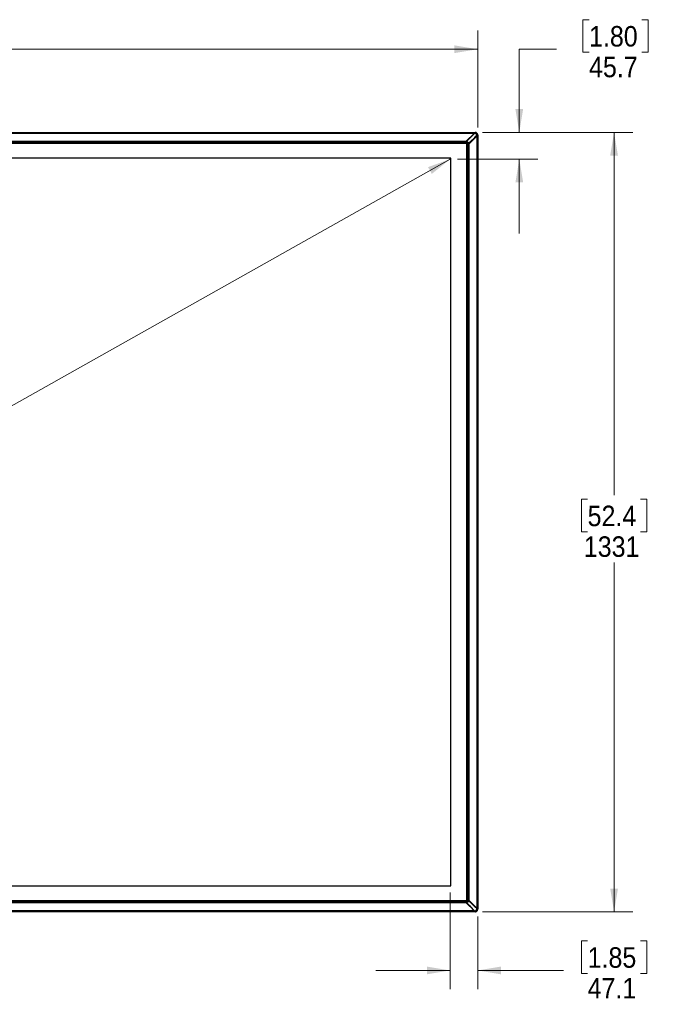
# Model space of a CAD drawing. Header units: millimetres. Extents: x 0 to 844, y -2 to 552.
# Tile 13 of 119: x 315 to 424, y 158 to 326. Entities that reach past the tile are written whole.
import ezdxf

# ---------------------------------------------------------------- set-up
doc = ezdxf.new("R2010")
doc.units = ezdxf.units.MM
doc.header["$PDSIZE"] = -1
doc.styles.add('SLDTEXTSTYLE2', font='GOTHIC.TTF', dxfattribs={"width": 0.913})
doc.dimstyles.new('SLDDIMSTYLE0', dxfattribs={"dimtxt": 3.5, "dimasz": 3.9624, "dimexe": 0, "dimexo": 0.0625, "dimgap": 0.875, "dimtad": 0, "dimtih": 1, "dimtoh": 1, "dimdec": 0, "dimlfac": 10, "dimrnd": 1e-09, "dimzin": 12, "dimdsep": 46, "dimtxsty": 'SLDTEXTSTYLE2', "dimsah": 1, "dimcen": 0.09, "dimse1": 1, "dimse2": 1, "dimadec": 0, "dimazin": 3, "dimtfac": 1, "dimtdec": 0, "dimtofl": 0, "dimtmove": 0, "dimatfit": 3, "dimfxl": 1, "dimfrac": 2, "dimtolj": 1, "dimtzin": 12, "dimarcsym": 0})
doc.dimstyles.new('SLDDIMSTYLE1', dxfattribs={"dimtxt": 3.5, "dimasz": 3.9624, "dimexe": 0, "dimexo": 0.0625, "dimgap": 0.875, "dimtad": 0, "dimtih": 1, "dimtoh": 1, "dimdec": 0, "dimlfac": 10, "dimrnd": 1e-09, "dimzin": 12, "dimdsep": 46, "dimtxsty": 'SLDTEXTSTYLE2', "dimsah": 1, "dimcen": 0.09, "dimadec": 0, "dimazin": 3, "dimtfac": 1, "dimtdec": 0, "dimtofl": 0, "dimtmove": 0, "dimatfit": 3, "dimfxl": 1, "dimfrac": 2, "dimtolj": 1, "dimtzin": 12, "dimarcsym": 0})
doc.dimstyles.new('SLDDIMSTYLE2', dxfattribs={"dimtxt": 3.5, "dimasz": 3.9624, "dimexe": 0, "dimexo": 0.0625, "dimgap": 0.875, "dimtad": 0, "dimtih": 1, "dimtoh": 1, "dimdec": 1, "dimlfac": 10, "dimrnd": 1e-09, "dimzin": 12, "dimdsep": 46, "dimtxsty": 'SLDTEXTSTYLE2', "dimsah": 1, "dimcen": 0.09, "dimadec": 0, "dimazin": 3, "dimtfac": 1, "dimtdec": 1, "dimtmove": 0, "dimatfit": 0, "dimfxl": 1, "dimfrac": 2, "dimtolj": 1, "dimtzin": 12, "dimarcsym": 0})

# ---------------------------------------------------------------- blocks, each defined once
blk = doc.blocks.new('_D')
at = {"color": 7, "linetype": 'Continuous', "lineweight": 0}
for p, q in [((388.6, 302.29), (284.41, 243.68)), ((272.51, 244.22), (271.45, 244.22)), ((271.45, 244.22), (271.45, 238.66)), ((280.27, 244.22), (281.34, 244.22)), ((281.34, 244.22), (281.34, 238.66)), ((271.45, 238.66), (272.51, 238.66)), ((281.34, 238.66), (280.27, 238.66)), ((168.28, 178.36), (268.38, 234.67))]:
    blk.add_line(p, q, dxfattribs=at)
at = {"color": 7, "linetype": 'Continuous', "lineweight": 18}
for points in [[(388.6, 302.29), (384.82, 300.92), (385.47, 299.77)], [(168.28, 178.36), (172.05, 179.73), (171.41, 180.88)]]:
    blk.add_solid(points, dxfattribs=at)
at = {"color": 7, "linetype": 'Continuous', "lineweight": 18, "char_height": 3.5, "attachment_point": 1, "style": 'SLDTEXTSTYLE2'}
for s, insert in [('100', (272.51, 243.13)), ('2528', (271.22, 237.89))]:
    blk.add_mtext(s, dxfattribs=dict(at, insert=insert))
blk = doc.blocks.new('_D_1')
at = {"color": 7, "linetype": 'Continuous', "lineweight": 0}
for p, q in [((271.87, 326.09), (270.8, 326.09)), ((270.8, 326.09), (270.8, 320.54)), ((280.92, 326.09), (281.98, 326.09)), ((281.98, 326.09), (281.98, 320.54)), ((163.57, 307.66), (163.57, 324.23)), ((393.3, 307.66), (393.3, 324.23)), ((163.57, 321.05), (267.73, 321.05)), ((270.8, 320.54), (271.87, 320.54)), ((281.98, 320.54), (280.92, 320.54)), ((393.3, 321.05), (285.05, 321.05))]:
    blk.add_line(p, q, dxfattribs=at)
at = {"color": 7, "linetype": 'Continuous', "lineweight": 18}
for points in [[(163.57, 321.05), (167.53, 320.39), (167.53, 321.71)], [(393.3, 321.05), (389.34, 321.71), (389.34, 320.39)]]:
    blk.add_solid(points, dxfattribs=at)
at = {"color": 7, "linetype": 'Continuous', "lineweight": 18, "char_height": 3.5, "attachment_point": 1, "style": 'SLDTEXTSTYLE2'}
for s, insert in [('90.4', (271.87, 325.01)), ('2297', (271.22, 319.77))]:
    blk.add_mtext(s, dxfattribs=dict(at, insert=insert))
blk = doc.blocks.new('_D_2')
at = {"color": 7, "linetype": 'Continuous', "lineweight": 0}
for p, q in [((394.15, 306.86), (419.78, 306.86)), ((416.6, 306.86), (416.6, 244.93)), ((412.08, 244.22), (411.01, 244.22)), ((411.01, 244.22), (411.01, 238.66)), ((421.13, 244.22), (422.19, 244.22)), ((422.19, 244.22), (422.19, 238.66)), ((411.01, 238.66), (412.08, 238.66)), ((422.19, 238.66), (421.13, 238.66)), ((416.6, 173.79), (416.6, 233.42)), ((394.15, 173.79), (419.78, 173.79))]:
    blk.add_line(p, q, dxfattribs=at)
at = {"color": 7, "linetype": 'Continuous', "lineweight": 18}
for points in [[(416.6, 306.86), (415.94, 302.9), (417.26, 302.9)], [(416.6, 173.79), (417.26, 177.75), (415.94, 177.75)]]:
    blk.add_solid(points, dxfattribs=at)
at = {"color": 7, "linetype": 'Continuous', "lineweight": 18, "char_height": 3.5, "attachment_point": 1, "style": 'SLDTEXTSTYLE2'}
for s, insert in [('52.4', (412.08, 243.13)), ('1331', (411.43, 237.89))]:
    blk.add_mtext(s, dxfattribs=dict(at, insert=insert))
blk = doc.blocks.new('_D_3')
at = {"color": 7, "linetype": 'Continuous', "lineweight": 0}
for p, q in [((412.32, 326.09), (411.25, 326.09)), ((411.25, 326.09), (411.25, 320.54)), ((421.37, 326.09), (422.44, 326.09)), ((422.44, 326.09), (422.44, 320.54)), ((406.76, 321.05), (400.41, 321.05)), ((400.41, 321.05), (400.41, 306.86)), ((411.25, 320.54), (412.32, 320.54)), ((422.44, 320.54), (421.37, 320.54)), ((394.15, 306.86), (403.59, 306.86)), ((389.86, 302.29), (403.59, 302.29)), ((400.41, 302.29), (400.41, 289.59))]:
    blk.add_line(p, q, dxfattribs=at)
at = {"color": 7, "linetype": 'Continuous', "lineweight": 18}
for points in [[(400.41, 306.86), (401.07, 310.82), (399.75, 310.82)], [(400.41, 302.29), (399.75, 298.33), (401.07, 298.33)]]:
    blk.add_solid(points, dxfattribs=at)
at = {"color": 7, "linetype": 'Continuous', "lineweight": 18, "char_height": 3.5, "attachment_point": 1, "style": 'SLDTEXTSTYLE2'}
for s, insert in [('1.80', (412.32, 325.01)), ('45.7', (412.32, 319.77))]:
    blk.add_mtext(s, dxfattribs=dict(at, insert=insert))
blk = doc.blocks.new('_D_4')
at = {"color": 7, "linetype": 'Continuous', "lineweight": 0}
for p, q in [((388.59, 177.09), (388.59, 160.6)), ((393.3, 172.99), (393.3, 160.6)), ((412.08, 168.82), (411.01, 168.82)), ((411.01, 168.82), (411.01, 163.26)), ((421.13, 168.82), (422.19, 168.82)), ((422.19, 168.82), (422.19, 163.26)), ((388.59, 163.78), (375.89, 163.78)), ((393.3, 163.78), (407.94, 163.78)), ((411.01, 163.26), (412.08, 163.26)), ((422.19, 163.26), (421.13, 163.26))]:
    blk.add_line(p, q, dxfattribs=at)
at = {"color": 7, "linetype": 'Continuous', "lineweight": 18}
for points in [[(388.59, 163.78), (384.63, 164.44), (384.63, 163.12)], [(393.3, 163.78), (397.27, 163.12), (397.27, 164.44)]]:
    blk.add_solid(points, dxfattribs=at)
at = {"color": 7, "linetype": 'Continuous', "lineweight": 18, "char_height": 3.5, "attachment_point": 1, "style": 'SLDTEXTSTYLE2'}
for s, insert in [('1.85', (412.08, 167.74)), ('47.1', (412.08, 162.5))]:
    blk.add_mtext(s, dxfattribs=dict(at, insert=insert))

msp = doc.modelspace()

# ---------------------------------------------------------------- linework, layer by layer
at = {"color": 7, "linetype": 'Continuous', "lineweight": 25}
for p, q in [((163.989, 306.86), (392.88, 306.86)), ((164.139, 306.71), (392.73, 306.71)), ((391.35, 305.33), (392.73, 306.71)), ((392.729, 306.709), (391.352, 305.307)), ((392.754, 306.684), (391.376, 305.282)), ((391.727, 304.932), (393.129, 306.309)), ((391.752, 304.907), (393.153, 306.285)), ((393.155, 306.236), (391.775, 304.856)), ((392.485, 306.46), (392.48, 306.46)), ((392.568, 306.548), (392.571, 306.548)), ((392.63, 306.61), (392.632, 306.61)), ((392.672, 306.652), (392.673, 306.652)), ((392.73, 306.71), (392.729, 306.709)), ((392.754, 306.684), (392.729, 306.709)), ((392.73, 306.71), (392.88, 306.86)), ((392.753, 306.688), (392.73, 306.71)), ((392.754, 306.684), (392.755, 306.683)), ((392.755, 306.685), (392.756, 306.684)), ((392.756, 306.684), (392.755, 306.683)), ((392.88, 306.811), (392.863, 306.828)), ((392.88, 306.811), (392.93, 306.857)), ((392.905, 306.036), (392.992, 306.123)), ((392.905, 305.986), (392.905, 306.04)), ((392.992, 306.073), (392.992, 306.126)), ((393.055, 306.136), (393.055, 306.188)), ((393.096, 306.177), (393.096, 306.228)), ((393.129, 306.312), (393.128, 306.311)), ((393.128, 306.311), (393.129, 306.309)), ((393.129, 306.312), (393.13, 306.311)), ((393.129, 306.309), (393.13, 306.311)), ((393.129, 306.309), (393.153, 306.285)), ((393.155, 306.286), (393.132, 306.309)), ((393.305, 306.386), (393.155, 306.236)), ((393.155, 306.236), (393.155, 306.286)), ((393.155, 306.236), (393.155, 174.415)), ((393.302, 306.486), (393.255, 306.436)), ((393.255, 306.436), (393.272, 306.419)), ((393.305, 306.386), (393.305, 174.265)), ((391.55, 305.127), (165.32, 305.127)), ((165.344, 305.14), (391.532, 305.14)), ((391.467, 305.023), (165.403, 305.023)), ((391.457, 305.038), (165.413, 305.038)), ((165.414, 305.037), (391.455, 305.037)), ((391.44, 304.997), (165.43, 304.997)), ((165.43, 304.996), (391.439, 304.996)), ((165.519, 305.33), (391.35, 305.33)), ((165.619, 305.23), (391.25, 305.23)), ((391.35, 305.33), (391.25, 305.23)), ((391.316, 305.271), (391.352, 305.307)), ((391.341, 305.246), (391.316, 305.271)), ((391.325, 305.228), (391.341, 305.246)), ((391.352, 305.307), (391.376, 305.282)), ((391.378, 305.282), (391.376, 305.282)), ((391.44, 304.997), (391.467, 305.023)), ((391.44, 304.995), (391.44, 175.656)), ((391.468, 305.022), (391.441, 304.996)), ((391.441, 175.655), (391.441, 304.996)), ((391.55, 305.127), (391.457, 305.038)), ((391.467, 305.023), (391.491, 305.048)), ((391.492, 305.047), (391.468, 305.022)), ((391.468, 175.628), (391.468, 305.022)), ((391.481, 305.021), (391.481, 175.63)), ((391.482, 305.022), (391.572, 305.115)), ((391.482, 175.628), (391.482, 305.022)), ((391.491, 305.048), (391.553, 305.11)), ((391.554, 305.109), (391.492, 305.047)), ((391.585, 305.081), (391.585, 175.563)), ((391.69, 304.896), (391.673, 304.88)), ((391.675, 304.756), (391.775, 304.856)), ((391.675, 304.756), (391.675, 175.895)), ((391.715, 304.871), (391.69, 304.896)), ((391.752, 304.907), (391.715, 304.871)), ((391.727, 304.932), (391.726, 304.933)), ((391.727, 304.932), (391.752, 304.907)), ((391.775, 304.856), (391.775, 175.795)), ((388.735, 302.425), (168.135, 302.425)), ((388.735, 178.225), (388.735, 302.425)), ((168.135, 178.225), (388.735, 178.225)), ((165.32, 175.524), (391.55, 175.524)), ((391.525, 175.51), (165.338, 175.51)), ((165.403, 175.627), (391.467, 175.627)), ((165.413, 175.613), (391.457, 175.613)), ((391.455, 175.614), (165.414, 175.614)), ((391.439, 175.655), (165.43, 175.655)), ((165.43, 175.654), (391.44, 175.654)), ((391.35, 175.321), (165.519, 175.321)), ((391.25, 175.421), (165.619, 175.421)), ((391.25, 175.421), (391.35, 175.321)), ((391.316, 175.38), (391.341, 175.405)), ((391.352, 175.344), (391.316, 175.38)), ((391.341, 175.405), (391.325, 175.422)), ((392.73, 173.941), (391.35, 175.321)), ((391.376, 175.368), (391.352, 175.344)), ((391.352, 175.344), (392.729, 173.942)), ((391.376, 175.368), (391.378, 175.369)), ((391.376, 175.368), (392.754, 173.967)), ((391.467, 175.627), (391.44, 175.654)), ((391.441, 175.655), (391.468, 175.628)), ((391.457, 175.613), (391.55, 175.524)), ((391.491, 175.603), (391.467, 175.627)), ((391.468, 175.628), (391.492, 175.604)), ((391.572, 175.536), (391.482, 175.628)), ((391.553, 175.541), (391.491, 175.603)), ((391.492, 175.604), (391.554, 175.542)), ((391.615, 175.481), (391.639, 175.457)), ((391.673, 175.771), (391.69, 175.755)), ((391.775, 175.795), (391.675, 175.895)), ((391.69, 175.755), (391.715, 175.779)), ((391.715, 175.779), (391.752, 175.744)), ((391.726, 175.718), (391.727, 175.719)), ((391.752, 175.744), (391.727, 175.719)), ((393.129, 174.341), (391.727, 175.719)), ((393.153, 174.366), (391.752, 175.744)), ((391.775, 175.795), (393.155, 174.415)), ((392.88, 173.791), (163.989, 173.791)), ((392.73, 173.941), (164.139, 173.941)), ((392.48, 174.191), (392.485, 174.191)), ((392.568, 174.103), (392.571, 174.103)), ((392.63, 174.041), (392.632, 174.041)), ((392.672, 173.999), (392.673, 173.999)), ((392.754, 173.967), (392.729, 173.942)), ((392.73, 173.941), (392.753, 173.963)), ((392.88, 173.791), (392.73, 173.941)), ((392.755, 173.968), (392.754, 173.967)), ((392.754, 173.967), (392.755, 173.965)), ((392.756, 173.967), (392.755, 173.968)), ((392.756, 173.967), (392.755, 173.965)), ((392.88, 173.84), (392.863, 173.823)), ((392.93, 173.793), (392.88, 173.84)), ((392.905, 174.61), (392.905, 174.665)), ((392.992, 174.527), (392.905, 174.615)), ((392.992, 174.577), (392.992, 174.524)), ((393.055, 174.515), (393.055, 174.463)), ((393.096, 174.473), (393.096, 174.422)), ((393.129, 174.341), (393.128, 174.34)), ((393.129, 174.339), (393.128, 174.34)), ((393.129, 174.341), (393.153, 174.366)), ((393.13, 174.34), (393.129, 174.339)), ((393.132, 174.342), (393.155, 174.365)), ((393.155, 174.365), (393.153, 174.366)), ((393.155, 174.415), (393.155, 174.365)), ((393.155, 174.415), (393.305, 174.265)), ((393.255, 174.215), (393.272, 174.232)), ((393.255, 174.215), (393.302, 174.165))]:
    msp.add_line(p, q, dxfattribs=at)
at = {"color": 8, "linetype": 'Continuous', "lineweight": 25}
for p, q in [((392.386, 306.36), (392.38, 306.36)), ((392.805, 305.886), (392.805, 305.942)), ((391.53, 305.141), (165.345, 305.141)), ((391.482, 305.171), (165.381, 305.171)), ((391.442, 305.195), (165.435, 305.195)), ((391.491, 305.048), (391.467, 305.048)), ((391.492, 305.033), (391.492, 305.047)), ((391.553, 305.11), (391.532, 305.11)), ((391.554, 305.097), (391.554, 305.109)), ((391.572, 175.536), (391.572, 305.097)), ((391.586, 175.565), (391.586, 305.08)), ((391.615, 175.614), (391.615, 305.044)), ((391.639, 175.653), (391.639, 304.991)), ((165.339, 175.509), (391.524, 175.509)), ((165.388, 175.48), (391.489, 175.48)), ((165.428, 175.456), (391.435, 175.456)), ((391.467, 175.603), (391.491, 175.603)), ((391.492, 175.604), (391.492, 175.618)), ((391.532, 175.541), (391.553, 175.541)), ((391.554, 175.542), (391.554, 175.554)), ((392.38, 174.291), (392.386, 174.291)), ((392.805, 174.709), (392.805, 174.765))]:
    msp.add_line(p, q, dxfattribs=at)
at = {"color": 7, "linetype": 'Continuous', "lineweight": 25, "flags": 128}
for points in [[(392.755, 306.683), (392.519, 306.443), (392.283, 306.202), (392.046, 305.961), (391.81, 305.721), (391.412, 305.316)], [(393.128, 306.311), (392.887, 306.074), (392.646, 305.838), (392.406, 305.602), (392.165, 305.365), (391.76, 304.967)], [(392.755, 173.968), (392.519, 174.208), (392.282, 174.449), (392.046, 174.689), (391.81, 174.93), (391.412, 175.335)], [(393.128, 174.34), (392.887, 174.576), (392.646, 174.813), (392.406, 175.049), (392.165, 175.286), (391.76, 175.683)]]:
    msp.add_lwpolyline(points, dxfattribs=at)
at = {"color": 7, "linetype": 'Continuous', "lineweight": 25}
for centre, major_axis, start_param, end_param in [((391.457, 305.062), (0.0019, 0.025), 3.1607225, 3.4225219), ((391.506, 305.022), (0.025, 0.0019), 2.8606634, 3.1224628), ((391.457, 175.589), (-0.0019, 0.025), 6.002256, 6.2640554), ((391.506, 175.628), (0.025, -0.0019), 3.1607225, 3.4225219)]:
    msp.add_ellipse(centre, major_axis=major_axis, ratio=0.2574922, start_param=start_param, end_param=end_param, dxfattribs=at)
for points, knots in [([(392.73, 306.71), (392.753, 306.73), (392.789, 306.762), (392.829, 306.798), (392.851, 306.817), (392.862, 306.826), (392.863, 306.827), (392.863, 306.828)], [0, 0, 0, 0, 0.394286, 0.6285723, 0.7931438, 0.9093998, 1, 1, 1, 1]), ([(392.755, 306.685), (392.755, 306.685), (392.755, 306.685), (392.754, 306.685), (392.754, 306.684), (392.754, 306.684), (392.754, 306.684)], [0, 0, 0, 0, 0.2499981, 0.499997, 0.7499981, 1, 1, 1, 1]), ([(392.88, 306.811), (392.88, 306.81), (392.879, 306.809), (392.867, 306.797), (392.84, 306.771), (392.8, 306.73), (392.77, 306.701), (392.755, 306.685)], [0, 0, 0, 0, 0.0943091, 0.1991632, 0.445007, 0.7162525, 1, 1, 1, 1]), ([(392.78, 306.707), (392.777, 306.705), (392.772, 306.7), (392.764, 306.692), (392.759, 306.687), (392.756, 306.684)], [0, 0, 0, 0, 0.3168686, 0.6584341, 1, 1, 1, 1]), ([(392.93, 306.857), (392.93, 306.857), (392.928, 306.855), (392.907, 306.834), (392.872, 306.799), (392.827, 306.754), (392.794, 306.721), (392.78, 306.707)], [0, 0, 0, 0, 0.1698004, 0.3260656, 0.5237646, 0.7980877, 1, 1, 1, 1]), ([(393.152, 306.335), (393.144, 306.375), (393.125, 306.468), (393.037, 306.593), (392.912, 306.681), (392.819, 306.699), (392.78, 306.707)], [0, 0, 0, 0, 0.2120633, 0.5, 0.7879367, 1, 1, 1, 1]), ([(393.302, 306.482), (393.292, 306.529), (393.272, 306.624), (393.185, 306.741), (393.068, 306.828), (392.974, 306.848), (392.926, 306.858)], [0, 0, 0, 0, 0.2530818, 0.5, 0.7469182, 1, 1, 1, 1]), ([(393.152, 306.335), (393.149, 306.333), (393.144, 306.328), (393.137, 306.32), (393.131, 306.315), (393.129, 306.312)], [0, 0, 0, 0, 0.3150006, 0.6575, 1, 1, 1, 1]), ([(393.13, 306.311), (393.145, 306.326), (393.175, 306.355), (393.209, 306.39), (393.232, 306.413), (393.245, 306.426), (393.253, 306.434), (393.255, 306.435), (393.255, 306.436)], [0, 0, 0, 0, 0.2791201, 0.5542544, 0.6832489, 0.8010988, 0.905815, 1, 1, 1, 1]), ([(393.302, 306.486), (393.301, 306.486), (393.301, 306.485), (393.283, 306.467), (393.25, 306.433), (393.204, 306.388), (393.169, 306.352), (393.152, 306.335)], [0, 0, 0, 0, 0.1413609, 0.3053219, 0.4943314, 0.7581967, 1, 1, 1, 1]), ([(393.153, 306.285), (393.153, 306.285), (393.154, 306.285), (393.154, 306.285), (393.154, 306.286), (393.155, 306.286), (393.155, 306.286)], [0, 0, 0, 0, 0.2499981, 0.499997, 0.7499981, 1, 1, 1, 1]), ([(393.272, 306.419), (393.272, 306.418), (393.27, 306.417), (393.259, 306.403), (393.235, 306.377), (393.198, 306.335), (393.169, 306.302), (393.155, 306.286)], [0, 0, 0, 0, 0.10299622, 0.22924317, 0.4178722, 0.70991688, 1, 1, 1, 1]), ([(391.325, 305.228), (391.325, 305.229), (391.327, 305.231), (391.338, 305.242), (391.355, 305.259), (391.369, 305.273), (391.378, 305.282)], [0, 0, 0, 0, 0.2275442, 0.454164, 0.7022348, 1, 1, 1, 1]), ([(391.673, 304.88), (391.672, 304.891), (391.665, 304.944), (391.63, 305.038), (391.545, 305.141), (391.438, 305.208), (391.36, 305.222), (391.325, 305.228)], [0, 0, 0, 0, 0.0596929, 0.3062686, 0.5528441, 0.7994969, 1, 1, 1, 1]), ([(391.376, 305.282), (391.372, 305.278), (391.364, 305.27), (391.354, 305.259), (391.346, 305.251), (391.341, 305.247), (391.341, 305.246), (391.341, 305.246)], [0, 0, 0, 0, 0.2123498, 0.4246997, 0.6370461, 0.8493849, 1, 1, 1, 1]), ([(391.378, 305.282), (391.379, 305.283), (391.382, 305.286), (391.387, 305.291), (391.395, 305.299), (391.402, 305.306), (391.408, 305.312), (391.411, 305.315), (391.412, 305.316)], [0, 0, 0, 0, 0.1203038, 0.2408282, 0.5027762, 0.7670755, 0.8834296, 1, 1, 1, 1]), ([(391.412, 305.316), (391.43, 305.31), (391.5, 305.289), (391.612, 305.219), (391.714, 305.1), (391.746, 305.008), (391.76, 304.967)], [0, 0, 0, 0, 0.1095159, 0.4310781, 0.7524606, 1, 1, 1, 1]), ([(391.673, 304.88), (391.674, 304.881), (391.675, 304.882), (391.686, 304.893), (391.702, 304.909), (391.718, 304.925), (391.726, 304.933)], [0, 0, 0, 0, 0.2219978, 0.4431672, 0.6895554, 1, 1, 1, 1]), ([(391.69, 304.896), (391.691, 304.897), (391.692, 304.897), (391.698, 304.903), (391.707, 304.912), (391.717, 304.922), (391.724, 304.929), (391.727, 304.932)], [0, 0, 0, 0, 0.2123294, 0.4246587, 0.6369916, 0.8493323, 1, 1, 1, 1]), ([(391.726, 304.933), (391.727, 304.934), (391.73, 304.937), (391.736, 304.943), (391.743, 304.95), (391.751, 304.958), (391.756, 304.963), (391.759, 304.966), (391.76, 304.967)], [0, 0, 0, 0, 0.1203133, 0.2408471, 0.5027952, 0.7670944, 0.8834391, 1, 1, 1, 1]), ([(391.325, 175.422), (391.335, 175.424), (391.389, 175.43), (391.483, 175.466), (391.585, 175.55), (391.652, 175.657), (391.666, 175.736), (391.673, 175.771)], [0, 0, 0, 0, 0.0596929, 0.3062686, 0.5528441, 0.7994969, 1, 1, 1, 1]), ([(391.325, 175.422), (391.325, 175.422), (391.327, 175.42), (391.337, 175.409), (391.354, 175.393), (391.369, 175.378), (391.378, 175.369)], [0, 0, 0, 0, 0.2219978, 0.4431672, 0.6895554, 1, 1, 1, 1]), ([(391.341, 175.405), (391.341, 175.404), (391.342, 175.404), (391.348, 175.397), (391.357, 175.388), (391.367, 175.378), (391.374, 175.371), (391.376, 175.368)], [0, 0, 0, 0, 0.2123294, 0.4246587, 0.6369916, 0.8493323, 1, 1, 1, 1]), ([(391.378, 175.369), (391.379, 175.368), (391.382, 175.365), (391.387, 175.36), (391.395, 175.352), (391.402, 175.345), (391.408, 175.339), (391.411, 175.336), (391.412, 175.335)], [0, 0, 0, 0, 0.1203133, 0.2408471, 0.5027952, 0.7670944, 0.8834391, 1, 1, 1, 1]), ([(391.76, 175.683), (391.755, 175.665), (391.733, 175.595), (391.664, 175.483), (391.545, 175.382), (391.452, 175.349), (391.412, 175.335)], [0, 0, 0, 0, 0.1095159, 0.4310781, 0.7524606, 1, 1, 1, 1]), ([(391.673, 175.771), (391.674, 175.77), (391.675, 175.768), (391.686, 175.757), (391.703, 175.741), (391.718, 175.726), (391.726, 175.718)], [0, 0, 0, 0, 0.22754423, 0.45416398, 0.70223485, 1, 1, 1, 1]), ([(391.727, 175.719), (391.723, 175.723), (391.715, 175.731), (391.704, 175.741), (391.696, 175.749), (391.691, 175.754), (391.691, 175.754), (391.69, 175.755)], [0, 0, 0, 0, 0.2123498, 0.4246997, 0.6370461, 0.8493849, 1, 1, 1, 1]), ([(391.726, 175.718), (391.727, 175.716), (391.73, 175.714), (391.736, 175.708), (391.743, 175.701), (391.751, 175.693), (391.756, 175.687), (391.759, 175.685), (391.76, 175.683)], [0, 0, 0, 0, 0.1203038, 0.2408282, 0.5027762, 0.7670755, 0.8834296, 1, 1, 1, 1]), ([(392.729, 173.942), (392.729, 173.942), (392.729, 173.942), (392.73, 173.941), (392.73, 173.941), (392.73, 173.941), (392.73, 173.941)], [0, 0, 0, 0, 0.2499981, 0.499997, 0.7499981, 1, 1, 1, 1]), ([(392.863, 173.823), (392.863, 173.824), (392.861, 173.825), (392.848, 173.837), (392.821, 173.86), (392.78, 173.897), (392.747, 173.926), (392.73, 173.941)], [0, 0, 0, 0, 0.1029962, 0.2292432, 0.4178722, 0.7099169, 1, 1, 1, 1]), ([(392.755, 173.965), (392.77, 173.95), (392.8, 173.921), (392.834, 173.886), (392.857, 173.863), (392.87, 173.85), (392.879, 173.842), (392.88, 173.841), (392.88, 173.84)], [0, 0, 0, 0, 0.2791201, 0.5542544, 0.6832489, 0.8010988, 0.905815, 1, 1, 1, 1]), ([(392.78, 173.943), (392.777, 173.946), (392.772, 173.951), (392.764, 173.959), (392.759, 173.964), (392.756, 173.967)], [0, 0, 0, 0, 0.3150006, 0.6575, 1, 1, 1, 1]), ([(392.78, 173.943), (392.819, 173.951), (392.912, 173.97), (393.037, 174.058), (393.125, 174.183), (393.144, 174.276), (393.152, 174.316)], [0, 0, 0, 0, 0.2120633, 0.5, 0.7879367, 1, 1, 1, 1]), ([(392.93, 173.793), (392.93, 173.794), (392.929, 173.795), (392.911, 173.813), (392.878, 173.846), (392.832, 173.891), (392.797, 173.927), (392.78, 173.943)], [0, 0, 0, 0, 0.1413609, 0.3053219, 0.4943314, 0.7581967, 1, 1, 1, 1]), ([(392.926, 173.793), (392.974, 173.803), (393.068, 173.823), (393.185, 173.91), (393.272, 174.027), (393.292, 174.121), (393.302, 174.169)], [0, 0, 0, 0, 0.25308178, 0.5, 0.74691822, 1, 1, 1, 1]), ([(393.13, 174.34), (393.13, 174.34), (393.13, 174.34), (393.129, 174.341), (393.129, 174.341), (393.129, 174.341), (393.129, 174.341)], [0, 0, 0, 0, 0.2499981, 0.499997, 0.7499981, 1, 1, 1, 1]), ([(393.152, 174.316), (393.149, 174.318), (393.144, 174.323), (393.137, 174.331), (393.131, 174.336), (393.129, 174.339)], [0, 0, 0, 0, 0.3168686, 0.6584341, 1, 1, 1, 1]), ([(393.255, 174.215), (393.255, 174.215), (393.253, 174.217), (393.242, 174.228), (393.215, 174.255), (393.175, 174.295), (393.145, 174.325), (393.13, 174.34)], [0, 0, 0, 0, 0.0943091, 0.1991632, 0.445007, 0.7162525, 1, 1, 1, 1]), ([(393.302, 174.165), (393.301, 174.166), (393.3, 174.167), (393.279, 174.188), (393.244, 174.223), (393.199, 174.268), (393.166, 174.301), (393.152, 174.316)], [0, 0, 0, 0, 0.16980043, 0.32606558, 0.52376461, 0.79808765, 1, 1, 1, 1]), ([(393.155, 174.365), (393.175, 174.342), (393.206, 174.306), (393.242, 174.266), (393.261, 174.244), (393.271, 174.234), (393.272, 174.232), (393.272, 174.232)], [0, 0, 0, 0, 0.394286, 0.6285723, 0.7931438, 0.9093998, 1, 1, 1, 1])]:
    msp.add_open_spline(points, degree=3, knots=knots, dxfattribs=at)
msp.add_point((388.595, 302.29), dxfattribs=at)

# ---------------------------------------------------------------- dimensions: what is measured, and where the dimension line sits
at = {"color": 7, "linetype": 'Continuous', "lineweight": 18}
for base, p1, p2, dimstyle, picture, middle in [((393.305, 321.052), (163.565, 306.386), (393.305, 306.386), 'SLDDIMSTYLE1', '_D_1', (276.393, 321.052)), ((393.305, 163.78), (388.595, 178.36), (393.305, 174.265), 'SLDDIMSTYLE2', '_D_4', (416.601, 163.78))]:
    dim = msp.add_linear_dim(base=base, p1=p1, p2=p2, dimstyle=dimstyle, dxfattribs=at)
    dim.commit()
    dim.dimension.update_dxf_attribs({"geometry": picture, "text_midpoint": middle, "dimtype": 160})
for base, p1, p2, angle, dimstyle, picture, middle in [((400.414, 306.86), (388.595, 302.29), (392.88, 306.86), 90, 'SLDDIMSTYLE2', '_D_3', (400.414, 321.052)), ((416.601, 173.791), (392.88, 306.86), (392.88, 173.791), 90, 'SLDDIMSTYLE1', '_D_2', (416.601, 239.176)), ((168.275, 178.36), (388.595, 302.29), (168.275, 178.36), 29.35775, 'SLDDIMSTYLE0', '_D', (276.393, 239.176))]:
    dim = msp.add_linear_dim(base=base, p1=p1, p2=p2, angle=angle, dimstyle=dimstyle, dxfattribs=at)
    dim.commit()
    dim.dimension.update_dxf_attribs({"geometry": picture, "text_midpoint": middle, "dimtype": 160})

doc.saveas('drawing.dxf')
